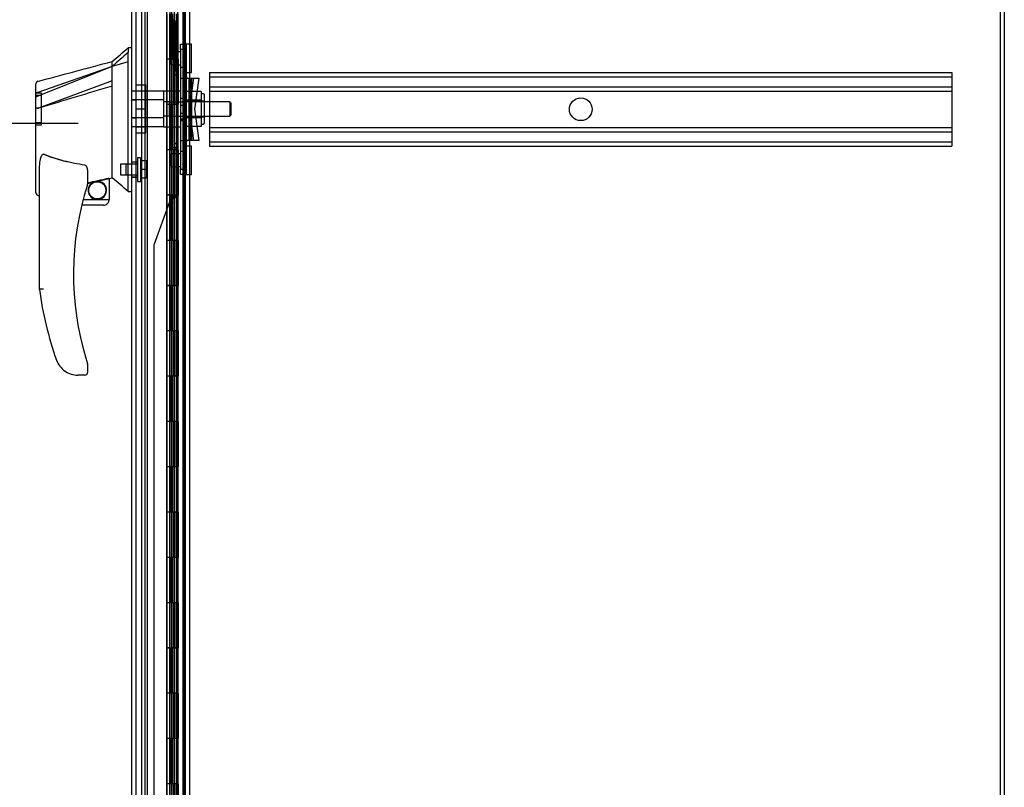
# Model space of a CAD drawing. Header units: inches. Extents: x 1 to 299, y -2 to 199.
# Tile 30 of 57: x 140 to 161, y 82 to 99. Entities that reach past the tile are written whole.
import ezdxf
from ezdxf.enums import TextEntityAlignment as Align
from ezdxf.lldxf.tags import DXFTag

# ---------------------------------------------------------------- set-up
doc = ezdxf.new("R2010")
doc.units = ezdxf.units.IN
doc.header["$MEASUREMENT"] = 0
for name, color, linetype in [('COM53964-1', 7, 'Continuous'), ('COM54746-48', 7, 'Continuous'), ('COM70220', 7, 'Continuous'), ('COM70739-8', 7, 'Continuous'), ('COM70838', 7, 'Continuous'), ('COM70839-1', 7, 'Continuous'), ('COM71196-5', 7, 'Continuous'), ('COM71210-10', 7, 'Continuous'), ('Default', 7, 'Continuous'), ('HAN13068', 7, 'Continuous'), ('HAN13068_NUT', 7, 'Continuous'), ('HAN13068_SCREW', 7, 'Continuous'), ('HAN_NUT', 7, 'Continuous'), ('RVT19000', 7, 'Continuous'), ('SPC87322', 7, 'Continuous')]:
    doc.layers.add(name, color=color, linetype=linetype)
doc.styles.add('SEACAD_Times_New_Roman', font='times.ttf')
tags = doc.linetypes.add('HIDDEN2', pattern=[0.1875, 0.125, -0.0625]).pattern_tags.tags
tags[6:7] = [DXFTag(74, 4), DXFTag(75, 0), DXFTag(340, '0'), DXFTag(46, 0.0), DXFTag(50, 0.0), DXFTag(44, 0.0), DXFTag(45, 0.0)]
tags[4:5] = [DXFTag(74, 4), DXFTag(75, 0), DXFTag(340, '0'), DXFTag(46, 0.0), DXFTag(50, 0.0), DXFTag(44, 0.0), DXFTag(45, 0.0)]
doc.dimstyles.new('HAMMOND_(STH_-_300x200)', dxfattribs={"dimtxt": 1.5, "dimasz": 1.875, "dimexe": 0.75, "dimexo": 0.75, "dimgap": 0.375, "dimtad": 0, "dimtih": 1, "dimtoh": 1, "dimzin": 0, "dimdsep": 46, "dimtxsty": 'SEACAD_Times_New_Roman', "dimblk1": '_SE_FILLED', "dimblk2": '_SE_FILLED', "dimsah": 1, "dimcen": 0.75, "dimadec": 0, "dimazin": 0, "dimtfac": 0.8, "dimtofl": 0, "dimtmove": 0, "dimatfit": 3, "dimfxl": 1, "dimtolj": 1, "dimtzin": 0, "dimarcsym": 0})

# ---------------------------------------------------------------- blocks, each defined once
blk = doc.blocks.new('SE4')
at = {"layer": 'COM53964-1', "color": 7, "linetype": 'HIDDEN2'}
for p, q in [((143.856, 98.211), (143.856, 98.073)), ((143.856, 98.211), (160.231, 98.211)), ((160.231, 98.211), (160.231, 98.073)), ((143.856, 98.116), (160.231, 98.116)), ((143.856, 98.073), (143.856, 96.724)), ((160.231, 98.073), (160.231, 96.724)), ((143.856, 97.892), (160.231, 97.892)), ((143.856, 97.797), (160.231, 97.797)), ((143.856, 97), (160.231, 97)), ((143.856, 96.905), (160.231, 96.905)), ((143.856, 96.724), (143.856, 96.586)), ((143.856, 96.681), (160.231, 96.681)), ((160.231, 96.724), (160.231, 96.586)), ((143.856, 96.586), (160.231, 96.586))]:
    blk.add_line(p, q, dxfattribs=at)
blk.add_circle((152.044, 97.399), 0.25, dxfattribs=at)
at = {"layer": 'COM54746-48', "color": 7, "linetype": 'HIDDEN2'}
for p, q in [((142.425, 121.506), (142.425, 73.506)), ((143.266, 121.506), (143.266, 73.506)), ((142.98, 120.506), (142.98, 73.506)), ((143.08, 73.506), (143.08, 120.506)), ((142.975, 99.506), (142.975, 98.506)), ((143.019, 98.506), (143.019, 99.505)), ((143.025, 98.506), (143.025, 99.505)), ((143.03, 99.506), (143.03, 98.506)), ((143.071, 99.506), (143.071, 98.506)), ((143.085, 98.506), (143.085, 99.505)), ((143.147, 98.506), (143.147, 99.505)), ((143.156, 99.506), (143.156, 98.506)), ((143.16, 98.506), (143.16, 99.506)), ((143.165, 98.506), (143.165, 99.506)), ((142.975, 98.506), (142.975, 97.505)), ((143.019, 98.506), (143.019, 97.505)), ((143.025, 98.506), (143.025, 97.505)), ((143.03, 97.506), (143.03, 98.506)), ((143.071, 97.506), (143.071, 98.506)), ((143.085, 97.505), (143.085, 98.506)), ((143.116, 97.506), (143.116, 98.506)), ((143.165, 98.506), (143.16, 98.506)), ((143.165, 97.506), (143.165, 98.506)), ((142.975, 97.507), (142.913, 97.507)), ((142.975, 97.507), (143.019, 97.507)), ((142.975, 97.506), (142.975, 96.506)), ((143.147, 97.507), (143.019, 97.507)), ((143.019, 96.506), (143.019, 97.505)), ((143.025, 96.506), (143.025, 97.505)), ((143.03, 97.506), (143.03, 96.506)), ((143.071, 97.506), (143.071, 96.506)), ((143.085, 96.506), (143.085, 97.505)), ((143.147, 97.505), (143.147, 97.506)), ((143.147, 96.506), (143.147, 97.505)), ((143.156, 97.506), (143.156, 96.506)), ((143.165, 97.506), (143.16, 97.506)), ((143.16, 96.506), (143.16, 97.506)), ((143.165, 96.506), (143.165, 97.506)), ((142.975, 96.506), (142.975, 95.505)), ((143.019, 96.506), (143.019, 95.505)), ((143.025, 96.506), (143.025, 95.505)), ((143.03, 95.506), (143.03, 96.506)), ((143.071, 95.506), (143.071, 96.506)), ((143.085, 95.505), (143.085, 96.506)), ((143.116, 95.506), (143.116, 96.506)), ((143.165, 96.506), (143.16, 96.506)), ((143.165, 95.506), (143.165, 96.506)), ((142.975, 95.507), (142.913, 95.507)), ((142.975, 95.507), (143.019, 95.507)), ((142.975, 95.506), (142.975, 94.506)), ((143.064, 95.507), (143.019, 95.507)), ((143.019, 94.506), (143.019, 95.505)), ((143.025, 94.506), (143.025, 95.505)), ((143.03, 95.506), (143.03, 94.506)), ((143.071, 95.506), (143.071, 94.506)), ((143.085, 94.506), (143.085, 95.505)), ((143.147, 95.507), (143.122, 95.507)), ((143.147, 95.505), (143.147, 95.506)), ((143.147, 94.506), (143.147, 95.505)), ((143.156, 95.506), (143.156, 94.506)), ((143.165, 95.506), (143.16, 95.506)), ((143.16, 94.506), (143.16, 95.506)), ((143.165, 94.506), (143.165, 95.506)), ((142.975, 94.506), (142.975, 93.505)), ((143.019, 94.506), (143.019, 93.505)), ((143.025, 94.506), (143.025, 93.505)), ((143.03, 93.506), (143.03, 94.506)), ((143.071, 93.506), (143.071, 94.506)), ((143.085, 93.505), (143.085, 94.506)), ((143.116, 93.506), (143.116, 94.506)), ((143.165, 94.506), (143.16, 94.506)), ((143.165, 93.506), (143.165, 94.506)), ((143.328, 94.658), (143.266, 94.658)), ((143.266, 94.354), (143.328, 94.354)), ((142.975, 93.507), (142.913, 93.507)), ((142.975, 93.507), (143.019, 93.507)), ((142.975, 93.506), (142.975, 92.506)), ((143.147, 93.507), (143.019, 93.507)), ((143.019, 92.506), (143.019, 93.505)), ((143.025, 92.506), (143.025, 93.505)), ((143.03, 93.506), (143.03, 92.506)), ((143.071, 93.506), (143.071, 92.506)), ((143.085, 92.506), (143.085, 93.505)), ((143.147, 93.505), (143.147, 93.506)), ((143.147, 92.506), (143.147, 93.505)), ((143.156, 93.506), (143.156, 92.506)), ((143.165, 93.506), (143.16, 93.506)), ((143.16, 92.506), (143.16, 93.506)), ((143.165, 92.506), (143.165, 93.506)), ((142.975, 92.506), (142.975, 91.505)), ((143.019, 92.506), (143.019, 91.505)), ((143.025, 92.506), (143.025, 91.505)), ((143.03, 91.506), (143.03, 92.506)), ((143.071, 91.506), (143.071, 92.506)), ((143.085, 91.505), (143.085, 92.506)), ((143.116, 91.506), (143.116, 92.506)), ((143.165, 92.506), (143.16, 92.506)), ((143.165, 91.506), (143.165, 92.506)), ((142.975, 91.507), (142.913, 91.507)), ((142.975, 91.507), (143.019, 91.507)), ((142.975, 91.506), (142.975, 90.506)), ((143.147, 91.507), (143.019, 91.507)), ((143.019, 90.506), (143.019, 91.505)), ((143.025, 90.506), (143.025, 91.505)), ((143.03, 91.506), (143.03, 90.506)), ((143.071, 91.506), (143.071, 90.506)), ((143.085, 90.506), (143.085, 91.505)), ((143.147, 91.505), (143.147, 91.506)), ((143.147, 90.506), (143.147, 91.505)), ((143.156, 91.506), (143.156, 90.506)), ((143.165, 91.506), (143.16, 91.506)), ((143.16, 90.506), (143.16, 91.506)), ((143.165, 90.506), (143.165, 91.506)), ((142.975, 90.506), (142.975, 89.505)), ((143.019, 90.506), (143.019, 89.505)), ((143.025, 90.506), (143.025, 89.505)), ((143.03, 89.506), (143.03, 90.506)), ((143.071, 89.506), (143.071, 90.506)), ((143.085, 89.505), (143.085, 90.506)), ((143.116, 89.506), (143.116, 90.506)), ((143.165, 90.506), (143.16, 90.506)), ((143.165, 89.506), (143.165, 90.506)), ((142.975, 89.507), (142.913, 89.507)), ((142.975, 89.507), (143.019, 89.507)), ((142.975, 89.506), (142.975, 88.506)), ((143.147, 89.507), (143.019, 89.507)), ((143.019, 88.506), (143.019, 89.505)), ((143.025, 88.506), (143.025, 89.505)), ((143.03, 89.506), (143.03, 88.506)), ((143.071, 89.506), (143.071, 88.506)), ((143.085, 88.506), (143.085, 89.505)), ((143.147, 89.505), (143.147, 89.506)), ((143.147, 88.506), (143.147, 89.505)), ((143.156, 89.506), (143.156, 88.506)), ((143.165, 89.506), (143.16, 89.506)), ((143.16, 88.506), (143.16, 89.506)), ((143.165, 88.506), (143.165, 89.506)), ((143.328, 88.658), (143.266, 88.658)), ((142.975, 88.506), (142.975, 87.505)), ((143.019, 88.506), (143.019, 87.505)), ((143.025, 88.506), (143.025, 87.505)), ((143.03, 87.506), (143.03, 88.506)), ((143.071, 87.506), (143.071, 88.506)), ((143.085, 87.505), (143.085, 88.506)), ((143.116, 87.506), (143.116, 88.506)), ((143.165, 88.506), (143.16, 88.506)), ((143.165, 87.506), (143.165, 88.506)), ((143.266, 88.354), (143.328, 88.354)), ((142.975, 87.507), (142.913, 87.507)), ((142.975, 87.507), (143.019, 87.507)), ((142.975, 87.506), (142.975, 86.506)), ((143.147, 87.507), (143.019, 87.507)), ((143.019, 86.506), (143.019, 87.505)), ((143.025, 86.506), (143.025, 87.505)), ((143.03, 87.506), (143.03, 86.506)), ((143.071, 87.506), (143.071, 86.506)), ((143.085, 86.506), (143.085, 87.505)), ((143.147, 87.505), (143.147, 87.506)), ((143.147, 86.506), (143.147, 87.505)), ((143.156, 87.506), (143.156, 86.506)), ((143.165, 87.506), (143.16, 87.506)), ((143.16, 86.506), (143.16, 87.506)), ((143.165, 86.506), (143.165, 87.506)), ((142.975, 86.506), (142.975, 85.505)), ((143.019, 86.506), (143.019, 85.505)), ((143.025, 86.506), (143.025, 85.505)), ((143.03, 85.506), (143.03, 86.506)), ((143.071, 85.506), (143.071, 86.506)), ((143.085, 85.505), (143.085, 86.506)), ((143.116, 85.506), (143.116, 86.506)), ((143.165, 86.506), (143.16, 86.506)), ((143.165, 85.506), (143.165, 86.506)), ((142.975, 85.507), (142.913, 85.507)), ((142.975, 85.507), (143.019, 85.507)), ((142.975, 85.506), (142.975, 84.506)), ((143.147, 85.507), (143.019, 85.507)), ((143.019, 84.506), (143.019, 85.505)), ((143.025, 84.506), (143.025, 85.505)), ((143.03, 85.506), (143.03, 84.506)), ((143.071, 85.506), (143.071, 84.506)), ((143.085, 84.506), (143.085, 85.505)), ((143.147, 85.505), (143.147, 85.506)), ((143.147, 84.506), (143.147, 85.505)), ((143.156, 85.506), (143.156, 84.506)), ((143.165, 85.506), (143.16, 85.506)), ((143.16, 84.506), (143.16, 85.506)), ((143.165, 84.506), (143.165, 85.506)), ((142.975, 84.506), (142.975, 83.505)), ((143.019, 84.506), (143.019, 83.505)), ((143.025, 84.506), (143.025, 83.505)), ((143.03, 83.506), (143.03, 84.506)), ((143.071, 83.506), (143.071, 84.506)), ((143.085, 83.505), (143.085, 84.506)), ((143.116, 83.506), (143.116, 84.506)), ((143.165, 84.506), (143.16, 84.506)), ((143.165, 83.506), (143.165, 84.506)), ((142.975, 83.507), (142.913, 83.507)), ((142.975, 83.507), (143.019, 83.507)), ((142.975, 83.506), (142.975, 82.506)), ((143.147, 83.507), (143.019, 83.507)), ((143.019, 82.506), (143.019, 83.505)), ((143.025, 82.506), (143.025, 83.505)), ((143.03, 83.506), (143.03, 82.506)), ((143.071, 83.506), (143.071, 82.506)), ((143.085, 82.506), (143.085, 83.505)), ((143.147, 83.505), (143.147, 83.506)), ((143.147, 82.506), (143.147, 83.505)), ((143.156, 83.506), (143.156, 82.506)), ((143.165, 83.506), (143.16, 83.506)), ((143.16, 82.506), (143.16, 83.506)), ((143.165, 82.506), (143.165, 83.506)), ((143.328, 82.658), (143.266, 82.658)), ((142.975, 82.506), (142.975, 81.505)), ((143.019, 82.506), (143.019, 81.505)), ((143.025, 82.506), (143.025, 81.505)), ((143.03, 81.506), (143.03, 82.506)), ((143.071, 81.506), (143.071, 82.506)), ((143.085, 81.505), (143.085, 82.506)), ((143.116, 81.506), (143.116, 82.506)), ((143.165, 82.506), (143.16, 82.506)), ((143.165, 81.506), (143.165, 82.506))]:
    blk.add_line(p, q, dxfattribs=at)
at = {"layer": 'COM54746-48', "color": 7, "linetype": 'Continuous'}
for p, q in [((142.913, 99.506), (142.913, 98.506)), ((143.116, 99.506), (143.116, 98.506)), ((142.913, 98.506), (142.913, 97.505)), ((143.116, 98.506), (142.913, 98.506)), ((143.116, 98.506), (142.913, 98.506)), ((143.16, 98.506), (143.116, 98.506)), ((143.147, 97.506), (143.147, 98.506)), ((143.156, 97.506), (143.156, 98.506)), ((143.16, 98.506), (143.16, 97.506)), ((143.116, 97.506), (142.913, 97.506)), ((142.913, 97.506), (142.913, 96.506)), ((143.147, 97.505), (142.913, 97.505)), ((143.116, 97.506), (143.116, 96.506)), ((143.16, 97.506), (143.116, 97.506)), ((142.913, 96.506), (142.913, 95.505)), ((143.116, 96.506), (142.913, 96.506)), ((143.116, 96.506), (142.913, 96.506)), ((143.16, 96.506), (143.116, 96.506)), ((143.147, 95.506), (143.147, 96.506)), ((143.156, 95.506), (143.156, 96.506)), ((143.16, 96.506), (143.16, 95.506)), ((143.116, 95.506), (142.913, 95.506)), ((142.913, 95.506), (142.913, 94.506)), ((143.147, 95.505), (142.913, 95.505)), ((143.116, 95.506), (143.116, 94.506)), ((143.16, 95.506), (143.116, 95.506)), ((142.913, 94.506), (142.913, 93.505)), ((143.116, 94.506), (142.913, 94.506)), ((143.116, 94.506), (142.913, 94.506)), ((143.16, 94.506), (143.116, 94.506)), ((143.147, 93.506), (143.147, 94.506)), ((143.156, 93.506), (143.156, 94.506)), ((143.16, 94.506), (143.16, 93.506)), ((143.116, 93.506), (142.913, 93.506)), ((142.913, 93.506), (142.913, 92.506)), ((143.147, 93.505), (142.913, 93.505)), ((143.116, 93.506), (143.116, 92.506)), ((143.16, 93.506), (143.116, 93.506)), ((142.913, 92.506), (142.913, 91.505)), ((143.116, 92.506), (142.913, 92.506)), ((143.116, 92.506), (142.913, 92.506)), ((143.16, 92.506), (143.116, 92.506)), ((143.147, 91.506), (143.147, 92.506)), ((143.156, 91.506), (143.156, 92.506)), ((143.16, 92.506), (143.16, 91.506)), ((143.116, 91.506), (142.913, 91.506)), ((142.913, 91.506), (142.913, 90.506)), ((143.147, 91.505), (142.913, 91.505)), ((143.116, 91.506), (143.116, 90.506)), ((143.16, 91.506), (143.116, 91.506)), ((142.913, 90.506), (142.913, 89.505)), ((143.116, 90.506), (142.913, 90.506)), ((143.116, 90.506), (142.913, 90.506)), ((143.16, 90.506), (143.116, 90.506)), ((143.147, 89.506), (143.147, 90.506)), ((143.156, 89.506), (143.156, 90.506)), ((143.16, 90.506), (143.16, 89.506)), ((143.116, 89.506), (142.913, 89.506)), ((142.913, 89.506), (142.913, 88.506)), ((143.147, 89.505), (142.913, 89.505)), ((143.116, 89.506), (143.116, 88.506)), ((143.16, 89.506), (143.116, 89.506)), ((142.913, 88.506), (142.913, 87.505)), ((143.116, 88.506), (142.913, 88.506)), ((143.116, 88.506), (142.913, 88.506)), ((143.16, 88.506), (143.116, 88.506)), ((143.147, 87.506), (143.147, 88.506)), ((143.156, 87.506), (143.156, 88.506)), ((143.16, 88.506), (143.16, 87.506)), ((143.116, 87.506), (142.913, 87.506)), ((142.913, 87.506), (142.913, 86.506)), ((143.147, 87.505), (142.913, 87.505)), ((143.116, 87.506), (143.116, 86.506)), ((143.16, 87.506), (143.116, 87.506)), ((142.913, 86.506), (142.913, 85.505)), ((143.116, 86.506), (142.913, 86.506)), ((143.116, 86.506), (142.913, 86.506)), ((143.16, 86.506), (143.116, 86.506)), ((143.147, 85.506), (143.147, 86.506)), ((143.156, 85.506), (143.156, 86.506)), ((143.16, 86.506), (143.16, 85.506)), ((143.116, 85.506), (142.913, 85.506)), ((142.913, 85.506), (142.913, 84.506)), ((143.147, 85.505), (142.913, 85.505)), ((143.116, 85.506), (143.116, 84.506)), ((143.16, 85.506), (143.116, 85.506)), ((142.913, 84.506), (142.913, 83.505)), ((143.116, 84.506), (142.913, 84.506)), ((143.116, 84.506), (142.913, 84.506)), ((143.16, 84.506), (143.116, 84.506)), ((143.147, 83.506), (143.147, 84.506)), ((143.156, 83.506), (143.156, 84.506)), ((143.16, 84.506), (143.16, 83.506)), ((143.116, 83.506), (142.913, 83.506)), ((142.913, 83.506), (142.913, 82.506)), ((143.147, 83.505), (142.913, 83.505)), ((143.116, 83.506), (143.116, 82.506)), ((143.16, 83.506), (143.116, 83.506)), ((142.913, 82.506), (142.913, 81.505)), ((143.116, 82.506), (142.913, 82.506)), ((143.116, 82.506), (142.913, 82.506)), ((143.16, 82.506), (143.116, 82.506)), ((143.147, 81.506), (143.147, 82.506)), ((143.156, 81.506), (143.156, 82.506)), ((143.16, 82.506), (143.16, 81.506))]:
    blk.add_line(p, q, dxfattribs=at)
at = {"layer": 'COM70220', "color": 7, "linetype": 'HIDDEN2'}
for p, q in [((142.237, 72.945), (142.237, 122.005)), ((142.238, 72.945), (142.238, 122.005)), ((142.24, 72.945), (142.24, 122.005)), ((142.486, 72.945), (142.486, 122.005))]:
    blk.add_line(p, q, dxfattribs=at)
at = {"layer": 'COM70739-8', "color": 7, "linetype": 'HIDDEN2'}
blk.add_line((143.298, 121.74), (143.298, 73.12), dxfattribs=at)
at = {"layer": 'COM70838', "color": 7, "linetype": 'HIDDEN2'}
for p, q in [((143.218, 98.711), (143.218, 98.836)), ((143.218, 98.836), (143.343, 98.836)), ((143.343, 98.836), (143.343, 98.711)), ((143.343, 98.719), (143.218, 98.719)), ((143.218, 98.711), (143.218, 96.086)), ((143.343, 98.711), (143.343, 96.086)), ((143.218, 98.329), (143.343, 98.329)), ((143.218, 98.086), (143.346, 98.086)), ((143.276, 98.086), (143.276, 96.711)), ((143.278, 98.086), (143.278, 96.711)), ((143.346, 98.086), (143.46, 98.086)), ((143.401, 98.086), (143.401, 96.711)), ((143.504, 98.086), (143.404, 97.399)), ((143.437, 98.086), (143.437, 96.711)), ((143.46, 98.086), (143.46, 96.711)), ((143.46, 98.086), (143.63, 98.086)), ((143.53, 97.399), (143.63, 98.086)), ((143.218, 97.644), (143.343, 97.644)), ((143.343, 97.485), (143.218, 97.485)), ((143.218, 97.312), (143.343, 97.312)), ((143.404, 97.399), (143.504, 96.711)), ((143.63, 96.711), (143.53, 97.399)), ((143.218, 97.154), (143.343, 97.154)), ((143.218, 96.711), (143.357, 96.711)), ((143.46, 96.711), (143.357, 96.711)), ((143.63, 96.711), (143.46, 96.711)), ((143.343, 96.468), (143.218, 96.468)), ((143.218, 95.961), (143.218, 96.086)), ((143.218, 96.078), (143.343, 96.078)), ((143.343, 96.086), (143.343, 95.961)), ((143.343, 95.961), (143.218, 95.961))]:
    blk.add_line(p, q, dxfattribs=at)
for centre, start, end in [((143.46, 98.141), 180, 208.0398), ((143.46, 98.114), 180, 193.5446), ((143.46, 96.684), 166.4554, 180), ((143.46, 96.656), 151.9602, 180)]:
    blk.add_arc(centre, 0.117, start, end, dxfattribs=at)
at = {"layer": 'COM70839-1', "color": 7, "linetype": 'HIDDEN2'}
for p, q in [((143.084, 98.161), (143.084, 120.063)), ((143.156, 98.161), (143.156, 120.063)), ((143.07, 99.299), (143.114, 99.299)), ((143.07, 98.249), (143.07, 99.299)), ((143.114, 98.249), (143.114, 99.299)), ((143.156, 98.665), (143.084, 98.665)), ((143.07, 98.249), (143.114, 98.249)), ((143.084, 98.384), (143.156, 98.384)), ((143.084, 98.149), (143.084, 98.161)), ((143.156, 98.161), (143.084, 98.161)), ((143.156, 98.149), (143.084, 98.149)), ((143.156, 98.161), (143.156, 98.149)), ((143.07, 96.548), (143.114, 96.548)), ((143.07, 96.548), (143.07, 95.498)), ((143.084, 96.648), (143.156, 96.648)), ((143.084, 96.636), (143.084, 96.648)), ((143.084, 74.734), (143.084, 96.636)), ((143.156, 96.636), (143.084, 96.636)), ((143.114, 96.548), (143.114, 95.498)), ((143.156, 96.648), (143.156, 96.636)), ((143.156, 74.734), (143.156, 96.636)), ((143.156, 96.414), (143.084, 96.414)), ((143.084, 96.133), (143.156, 96.133)), ((142.964, 95.337), (142.632, 94.419)), ((142.625, 94.376), (142.625, 74.734))]:
    blk.add_line(p, q, dxfattribs=at)
for centre, radius, start, end in [((142.944, 99.306), 0.126, 356.834, 34.4033), ((143.082, 95.295), 0.125, 115.1844, 160.1367), ((142.986, 95.498), 0.1, 295.1844, 308.3527), ((142.947, 95.49), 0.123, 325.1108, 3.6519), ((142.75, 94.376), 0.125, 160.1367, 180)]:
    blk.add_arc(centre, radius, start, end, dxfattribs=at)
for points, knots in [([(143.048, 99.378), (143.05, 99.377), (143.052, 99.376), (143.057, 99.373), (143.066, 99.369), (143.081, 99.36), (143.095, 99.347), (143.105, 99.333), (143.11, 99.322), (143.113, 99.312), (143.114, 99.305), (143.114, 99.301), (143.114, 99.299)], [0, 0, 0, 0, 0.046761, 0.078989, 0.156051, 0.302551, 0.565706, 0.683753, 0.793954, 0.898513, 0.94939, 1, 1, 1, 1]), ([(143.084, 98.161), (143.084, 98.161), (143.084, 98.163), (143.084, 98.165), (143.083, 98.168), (143.082, 98.172), (143.081, 98.178), (143.079, 98.187), (143.076, 98.198), (143.074, 98.21), (143.072, 98.22), (143.071, 98.229), (143.07, 98.236), (143.07, 98.241), (143.07, 98.246), (143.07, 98.248), (143.07, 98.249)], [0, 0, 0, 0, 0.025534, 0.051261, 0.104079, 0.158896, 0.215392, 0.333547, 0.458183, 0.588403, 0.72303, 0.791597, 0.86075, 0.930266, 0.965117, 1, 1, 1, 1]), ([(143.156, 98.161), (143.156, 98.161), (143.156, 98.162), (143.156, 98.162), (143.156, 98.162), (143.156, 98.162), (143.156, 98.162), (143.156, 98.163), (143.156, 98.164), (143.155, 98.165), (143.155, 98.167), (143.153, 98.171), (143.151, 98.174), (143.144, 98.183), (143.138, 98.19), (143.127, 98.205), (143.122, 98.214), (143.117, 98.227), (143.116, 98.231), (143.115, 98.237), (143.115, 98.238), (143.114, 98.24), (143.114, 98.241), (143.114, 98.243), (143.114, 98.243), (143.114, 98.245), (143.114, 98.245), (143.114, 98.247), (143.114, 98.248), (143.114, 98.249)], [0, 0, 0, 0, 0.015625, 0.015625, 0.023438, 0.023438, 0.03125, 0.03125, 0.0625, 0.0625, 0.125, 0.125, 0.25, 0.25, 0.5, 0.5, 0.75, 0.75, 0.875, 0.875, 0.90625, 0.90625, 0.9375, 0.9375, 0.953125, 0.953125, 0.96875, 0.96875, 1, 1, 1, 1]), ([(143.07, 96.548), (143.07, 96.549), (143.07, 96.552), (143.07, 96.556), (143.07, 96.562), (143.071, 96.568), (143.072, 96.577), (143.074, 96.588), (143.076, 96.6), (143.079, 96.611), (143.081, 96.619), (143.082, 96.625), (143.083, 96.629), (143.084, 96.632), (143.084, 96.635), (143.084, 96.636), (143.084, 96.636)], [0, 0, 0, 0, 0.034876, 0.069721, 0.139242, 0.208396, 0.276958, 0.411587, 0.541805, 0.666442, 0.784585, 0.841106, 0.895921, 0.948631, 0.974395, 1, 1, 1, 1]), ([(143.114, 96.548), (143.114, 96.549), (143.114, 96.55), (143.114, 96.551), (143.114, 96.551), (143.114, 96.553), (143.114, 96.554), (143.114, 96.557), (143.115, 96.559), (143.116, 96.566), (143.117, 96.571), (143.122, 96.584), (143.127, 96.592), (143.138, 96.607), (143.144, 96.615), (143.151, 96.624), (143.153, 96.627), (143.154, 96.63), (143.154, 96.631), (143.155, 96.632), (143.155, 96.633), (143.155, 96.633), (143.156, 96.634), (143.156, 96.634), (143.156, 96.634), (143.156, 96.634), (143.156, 96.635), (143.156, 96.635), (143.156, 96.636), (143.156, 96.636)], [0, 0, 0, 0, 0.015625, 0.015625, 0.03125, 0.03125, 0.0625, 0.0625, 0.125, 0.125, 0.25, 0.25, 0.5, 0.5, 0.75, 0.75, 0.875, 0.875, 0.90625, 0.90625, 0.9375, 0.9375, 0.953125, 0.953125, 0.960938, 0.960938, 0.96875, 0.96875, 1, 1, 1, 1]), ([(143.114, 95.498), (143.114, 95.496), (143.114, 95.493), (143.113, 95.485), (143.11, 95.475), (143.105, 95.465), (143.095, 95.45), (143.081, 95.438), (143.066, 95.428), (143.057, 95.424), (143.052, 95.422), (143.05, 95.42), (143.048, 95.42)], [0, 0, 0, 0, 0.05061, 0.101487, 0.206046, 0.316229, 0.434294, 0.697449, 0.843949, 0.921009, 0.953225, 1, 1, 1, 1])]:
    blk.add_open_spline(points, degree=3, knots=knots, dxfattribs=at)
at = {"layer": 'COM71196-5', "color": 7, "linetype": 'Continuous'}
for p, q in [((142.141, 72.43), (142.141, 122.582)), ((142.911, 72.335), (142.911, 122.677))]:
    blk.add_line(p, q, dxfattribs=at)
at = {"layer": 'COM71196-5', "color": 7, "linetype": 'HIDDEN2'}
for p, q in [((142.236, 72.43), (142.236, 122.582)), ((143.016, 122.147), (143.016, 72.647)), ((142.141, 97.605), (142.236, 97.605)), ((142.141, 97.208), (142.236, 97.208)), ((142.236, 96.235), (142.141, 96.235)), ((142.141, 95.901), (142.236, 95.901))]:
    blk.add_line(p, q, dxfattribs=at)
at = {"layer": 'COM71210-10', "color": 7, "linetype": 'HIDDEN2'}
for p, q in [((161.293, 125.332), (161.293, 65.462)), ((142.361, 72.742), (142.361, 122.052)), ((143.423, 72.742), (143.423, 122.052))]:
    blk.add_line(p, q, dxfattribs=at)
at = {"layer": 'COM71210-10', "color": 7, "linetype": 'Continuous'}
for p, q in [((161.388, 125.332), (161.388, 65.462)), ((143.328, 72.742), (143.328, 122.052))]:
    blk.add_line(p, q, dxfattribs=at)
at = {"layer": 'HAN13068', "color": 7, "linetype": 'Continuous'}
for p, q in [((142.141, 98.756), (142.058, 98.756)), ((142.061, 98.756), (142.061, 98.654)), ((142.061, 98.595), (142.061, 98.654)), ((141.706, 98.344), (141.706, 98.456)), ((142.061, 98.508), (142.061, 98.595)), ((142.061, 96.018), (142.061, 98.508)), ((141.706, 98.344), (140.071, 97.688)), ((141.706, 98.197), (141.706, 98.344)), ((141.706, 98.104), (141.706, 98.197)), ((140.026, 97.663), (140.026, 97.96)), ((141.706, 98.03), (140.082, 97.427)), ((141.706, 98.03), (141.706, 98.104)), ((141.706, 96.145), (141.706, 98.03)), ((140.026, 97.682), (140.026, 97.706)), ((140.026, 97.429), (140.026, 97.663)), ((140.026, 95.557), (140.026, 97.429)), ((140.026, 97.406), (140.026, 97.414)), ((140.08, 97.427), (140.082, 97.427)), ((140.106, 93.423), (140.106, 96.094)), ((141.166, 96.013), (141.166, 95.75)), ((141.706, 95.999), (141.706, 96.145)), ((142.061, 95.613), (142.061, 96.018)), ((141.166, 95.764), (141.293, 95.793)), ((141.376, 95.812), (141.611, 95.867)), ((141.641, 95.87), (141.706, 95.886)), ((141.641, 95.87), (141.641, 95.871)), ((141.641, 95.871), (141.641, 95.406)), ((141.706, 95.886), (141.706, 95.999)), ((142.061, 95.588), (142.061, 95.613)), ((142.061, 95.586), (142.141, 95.586)), ((140.1, 95.498), (140.106, 95.5)), ((141.067, 95.406), (141.641, 95.406)), ((141.516, 95.281), (141.036, 95.281)), ((141.166, 91.769), (141.166, 91.591)), ((140.669, 91.621), (140.667, 91.619)), ((141.106, 91.531), (140.951, 91.531))]:
    blk.add_line(p, q, dxfattribs=at)
at = {"layer": 'HAN13068', "color": 7, "linetype": 'HIDDEN2'}
for p, q in [((142.061, 98.449), (141.706, 98.344)), ((141.706, 98.344), (140.068, 97.772)), ((140.151, 97.756), (140.026, 97.756)), ((140.151, 97.056), (140.151, 97.756)), ((142.843, 97.802), (142.141, 97.802)), ((142.843, 97.802), (142.843, 97.606)), ((140.151, 97.706), (140.026, 97.706)), ((142.843, 97.606), (142.141, 97.606)), ((142.843, 97.606), (142.843, 97.207)), ((142.968, 97.566), (142.843, 97.566)), ((142.968, 97.566), (142.968, 97.406)), ((144.303, 97.566), (143.343, 97.566)), ((144.303, 97.566), (144.303, 97.246)), ((144.333, 97.536), (144.303, 97.566)), ((144.333, 97.276), (144.333, 97.536)), ((140.081, 97.423), (140.08, 97.423)), ((142.968, 97.406), (142.968, 97.246)), ((140.026, 97.106), (140.151, 97.106)), ((142.843, 97.207), (142.141, 97.207)), ((142.968, 97.246), (142.843, 97.246)), ((142.843, 97.207), (142.843, 97.011)), ((143.343, 97.246), (144.303, 97.246)), ((144.303, 97.246), (144.333, 97.276)), ((140.026, 97.056), (140.151, 97.056)), ((142.843, 97.011), (142.141, 97.011)), ((142.266, 96.231), (142.141, 96.231)), ((142.016, 95.952), (142.016, 96.185)), ((142.266, 96.185), (142.016, 96.185)), ((142.016, 95.952), (142.266, 95.952)), ((142.141, 95.906), (142.266, 95.906)), ((140.106, 95.5), (140.106, 95.5))]:
    blk.add_line(p, q, dxfattribs=at)
at = {"layer": 'HAN13068', "color": 7, "linetype": 'Continuous'}
blk.add_circle((141.38, 95.61), 0.188, dxfattribs=at)
for centre, radius, start, end in [((125.677, 117.784), 25.11, 309.6694, 310.7299), ((-158.807, 1216.953), 1158.164, 284.954427, 285.038821), ((140.086, 97.96), 0.06, 105.3239, 180.0002), ((140.071, 97.787), 0.361, 262.9065, 271.5232), ((141.38, 95.61), 0.202, 115.2676, 90.8956), ((141.118, 96.738), 0.961, 280.5316, 285.6316), ((105.295, 52.44), 56.686, 49.5649, 50.0347), ((147.27, 93.76), 6.417, 162.105, 197.0102), ((141.106, 95.75), 0.06, 342.105, 0), ((141.516, 95.406), 0.125, 310.5358, 346.1135), ((141.516, 95.406), 0.125, 346.1135, 360), ((141.516, 95.406), 0.125, 270, 310.5358), ((147.446, 94.359), 7.4, 187.261, 199.7146), ((140.951, 92.031), 0.5, 199.7146, 235.4377), ((141.106, 91.769), 0.06, 0, 17.895), ((140.951, 92.031), 0.5, 235.4377, 270), ((141.106, 91.591), 0.06, 270, 0)]:
    blk.add_arc(centre, radius, start, end, dxfattribs=at)
at = {"layer": 'HAN13068', "color": 7, "linetype": 'HIDDEN2'}
for centre, radius, start, end in [((140.086, 97.96), 0.06, 180.0002, 180.0185), ((141.38, 95.61), 0.202, 110.0952, 0), ((141.38, 95.61), 0.202, 0, 92.0856)]:
    blk.add_arc(centre, radius, start, end, dxfattribs=at)
at = {"layer": 'HAN13068', "color": 7, "linetype": 'Continuous'}
blk.add_ellipse((140.086, 95.557), major_axis=(0.06, 0), ratio=0.999979, start_param=3.141468, end_param=4.950188, dxfattribs=at)
at = {"layer": 'HAN13068', "color": 7, "linetype": 'HIDDEN2'}
blk.add_ellipse((140.086, 95.557), major_axis=(0.06, 0), ratio=0.999979, start_param=3.137508, end_param=3.141468, dxfattribs=at)
at = {"layer": 'HAN13068', "color": 7, "linetype": 'Continuous'}
blk.add_open_spline([(142.061, 98.654), (141.943, 98.551), (141.824, 98.447), (141.706, 98.344)], degree=3, dxfattribs=at)
at = {"layer": 'HAN13068', "color": 7, "linetype": 'HIDDEN2'}
for points, knots in [([(140.068, 97.772), (140.056, 97.77), (140.045, 97.765), (140.03, 97.753), (140.026, 97.746), (140.026, 97.738)], [0, 0, 0, 0, 0.5, 0.5, 1, 1, 1, 1]), ([(140.08, 97.422), (140.072, 97.423), (140.065, 97.423), (140.052, 97.423), (140.046, 97.423), (140.039, 97.424), (140.037, 97.424), (140.033, 97.424), (140.031, 97.424), (140.029, 97.424), (140.028, 97.424), (140.026, 97.425), (140.026, 97.425), (140.026, 97.425)], [0, 0, 0, 0, 0.25, 0.25, 0.5, 0.5, 0.625, 0.625, 0.75, 0.75, 0.875, 0.875, 1, 1, 1, 1]), ([(140.196, 96.407), (140.269, 96.378), (140.343, 96.351), (140.492, 96.304), (140.568, 96.282), (140.796, 96.225), (140.95, 96.197), (141.106, 96.175)], [0, 0, 0, 0, 0.25, 0.25, 0.5, 0.5, 1, 1, 1, 1]), ([(141.641, 95.872), (141.641, 95.873), (141.64, 95.873), (141.637, 95.873), (141.635, 95.873), (141.627, 95.872), (141.619, 95.871), (141.611, 95.869)], [0, 0, 0, 0, 0.25, 0.25, 0.5, 0.5, 1, 1, 1, 1]), ([(141.067, 95.406), (141.067, 95.406), (141.067, 95.405), (141.066, 95.402), (141.066, 95.4), (141.064, 95.392), (141.062, 95.384), (141.06, 95.376)], [0, 0, 0, 0, 0.25, 0.25, 0.5, 0.5, 1, 1, 1, 1]), ([(141.043, 95.311), (141.042, 95.307), (141.041, 95.303), (141.039, 95.296), (141.038, 95.293), (141.036, 95.285), (141.036, 95.281), (141.036, 95.281)], [0, 0, 0, 0, 0.25, 0.25, 0.5, 0.5, 1, 1, 1, 1])]:
    blk.add_open_spline(points, degree=3, knots=knots, dxfattribs=at)
for points in [[(141.706, 97.913), (141.164, 97.749), (140.623, 97.586), (140.081, 97.423)], [(141.611, 95.869), (141.463, 95.837), (141.314, 95.804), (141.166, 95.771)]]:
    blk.add_open_spline(points, degree=3, dxfattribs=at)
at = {"layer": 'HAN13068', "color": 7, "linetype": 'Continuous'}
for points, knots in [([(140.071, 97.688), (140.058, 97.687), (140.046, 97.684), (140.03, 97.675), (140.026, 97.669), (140.026, 97.663)], [0, 0, 0, 0, 0.5, 0.5, 1, 1, 1, 1]), ([(140.106, 96.094), (140.106, 96.151), (140.11, 96.209), (140.125, 96.294), (140.131, 96.322), (140.146, 96.363), (140.151, 96.377), (140.164, 96.395), (140.168, 96.4), (140.181, 96.408), (140.189, 96.409), (140.196, 96.406)], [0, 0, 0, 0, 0.5, 0.5, 0.75, 0.75, 0.875, 0.875, 0.9375, 0.9375, 1, 1, 1, 1]), ([(141.106, 96.168), (141.028, 96.179), (140.95, 96.191), (140.796, 96.221), (140.719, 96.238), (140.567, 96.277), (140.491, 96.3), (140.342, 96.349), (140.269, 96.377), (140.196, 96.406)], [0, 0, 0, 0, 0.25, 0.25, 0.5, 0.5, 0.75, 0.75, 1, 1, 1, 1]), ([(141.106, 96.168), (141.11, 96.167), (141.114, 96.166), (141.12, 96.162), (141.123, 96.159), (141.131, 96.151), (141.135, 96.145), (141.142, 96.132), (141.145, 96.125), (141.15, 96.112), (141.153, 96.105), (141.159, 96.084), (141.161, 96.07), (141.164, 96.049), (141.165, 96.042), (141.166, 96.028), (141.166, 96.02), (141.166, 96.013)], [0, 0, 0, 0, 0.0625, 0.0625, 0.125, 0.125, 0.25, 0.25, 0.375, 0.375, 0.5, 0.5, 0.75, 0.75, 0.875, 0.875, 1, 1, 1, 1]), ([(141.611, 95.867), (141.615, 95.868), (141.619, 95.869), (141.626, 95.87), (141.629, 95.871), (141.638, 95.872), (141.641, 95.872), (141.641, 95.871)], [0, 0, 0, 0, 0.25, 0.25, 0.5, 0.5, 1, 1, 1, 1]), ([(140.196, 93.429), (140.19, 93.429), (140.184, 93.428), (140.173, 93.428), (140.167, 93.427), (140.151, 93.426), (140.141, 93.426), (140.128, 93.425), (140.124, 93.425), (140.118, 93.424), (140.115, 93.424), (140.111, 93.424), (140.109, 93.424), (140.107, 93.423), (140.106, 93.423), (140.106, 93.423)], [0, 0, 0, 0, 0.125, 0.125, 0.25, 0.25, 0.5, 0.5, 0.625, 0.625, 0.75, 0.75, 0.875, 0.875, 1, 1, 1, 1]), ([(141.133, 91.882), (141.139, 91.865), (141.144, 91.848), (141.152, 91.822), (141.155, 91.814), (141.159, 91.802), (141.16, 91.798), (141.161, 91.793), (141.162, 91.791), (141.163, 91.789), (141.163, 91.788), (141.163, 91.788)], [0, 0, 0, 0, 0.5, 0.5, 0.75, 0.75, 0.875, 0.875, 0.9375, 0.9375, 1, 1, 1, 1])]:
    blk.add_open_spline(points, degree=3, knots=knots, dxfattribs=at)
at = {"layer": 'HAN13068_NUT', "color": 7, "linetype": 'HIDDEN2'}
for p, q in [((143.668, 97.79), (143.343, 97.79)), ((143.668, 97.79), (143.668, 97.694)), ((143.668, 97.598), (143.343, 97.598)), ((143.748, 97.581), (143.343, 97.581)), ((143.718, 97.739), (143.668, 97.739)), ((143.668, 97.694), (143.668, 97.598)), ((143.668, 97.598), (143.668, 97.406)), ((143.748, 97.104), (143.748, 97.709)), ((143.668, 97.406), (143.668, 97.214)), ((143.343, 97.231), (143.748, 97.231)), ((143.668, 97.214), (143.343, 97.214)), ((143.668, 97.214), (143.668, 97.118)), ((143.668, 97.118), (143.668, 97.022)), ((143.668, 97.022), (143.343, 97.022)), ((143.668, 97.074), (143.718, 97.074))]:
    blk.add_line(p, q, dxfattribs=at)
for centre, start, end in [((143.718, 97.709), 0, 90), ((143.718, 97.104), 270, 0)]:
    blk.add_arc(centre, 0.03, start, end, dxfattribs=at)
at = {"layer": 'HAN13068_SCREW', "color": 7, "linetype": 'HIDDEN2'}
for p, q in [((142.266, 96.331), (142.266, 95.806)), ((142.336, 96.331), (142.266, 96.331)), ((142.336, 96.331), (142.336, 95.806)), ((142.473, 96.261), (142.336, 96.261)), ((142.473, 96.068), (142.473, 96.261)), ((141.891, 96.184), (141.891, 95.952)), ((142.266, 96.184), (141.891, 96.184)), ((142.473, 96.068), (142.336, 96.068)), ((142.473, 95.876), (142.473, 96.068)), ((141.891, 95.952), (142.266, 95.952)), ((142.266, 95.806), (142.336, 95.806)), ((142.473, 95.876), (142.336, 95.876))]:
    blk.add_line(p, q, dxfattribs=at)
at = {"layer": 'HAN_NUT', "color": 7, "linetype": 'HIDDEN2'}
for p, q in [((142.236, 97.936), (142.451, 97.936)), ((142.451, 97.799), (142.236, 97.799)), ((142.451, 97.406), (142.451, 97.936)), ((142.236, 97.406), (142.451, 97.406)), ((142.451, 96.876), (142.451, 97.406)), ((142.236, 97.014), (142.451, 97.014)), ((142.236, 96.876), (142.451, 96.876))]:
    blk.add_line(p, q, dxfattribs=at)
at = {"layer": 'RVT19000', "color": 7, "linetype": 'HIDDEN2'}
for p, q in [((143.343, 98.836), (143.343, 98.837)), ((143.456, 98.837), (143.343, 98.837)), ((143.456, 98.212), (143.456, 98.837)), ((143.006, 98.384), (143.006, 98.665)), ((143.218, 98.665), (143.006, 98.665)), ((143.343, 98.719), (143.218, 98.719)), ((143.006, 98.384), (143.218, 98.384)), ((143.218, 98.329), (143.343, 98.329)), ((143.343, 98.212), (143.456, 98.212)), ((143.343, 96.468), (143.218, 96.468)), ((143.456, 96.586), (143.343, 96.586)), ((143.456, 95.961), (143.456, 96.586)), ((143.006, 96.133), (143.006, 96.414)), ((143.218, 96.414), (143.006, 96.414)), ((143.006, 96.133), (143.218, 96.133)), ((143.218, 96.078), (143.343, 96.078)), ((143.343, 95.961), (143.343, 95.961)), ((143.343, 95.961), (143.456, 95.961))]:
    blk.add_line(p, q, dxfattribs=at)
at = {"layer": 'SPC87322', "color": 7, "linetype": 'HIDDEN2'}
for p, q in [((143.218, 97.799), (142.843, 97.799)), ((142.968, 97.566), (143.343, 97.566)), ((143.343, 97.634), (143.218, 97.634)), ((142.968, 97.246), (143.343, 97.246)), ((143.343, 97.179), (143.218, 97.179)), ((143.343, 97.169), (143.218, 97.169)), ((142.843, 97.014), (143.218, 97.014))]:
    blk.add_line(p, q, dxfattribs=at)
blk = doc.blocks.new('DMBLK5')
at = {"layer": 'Default', "linetype": 'Continuous', "transparency": 16777216}
for points in [[(128.387, 120.897), (129.012, 120.897), (128.7, 122.772)], [(128.387, 74.115), (128.7, 72.24), (129.012, 74.115)]]:
    blk.add_hatch(color=7, dxfattribs=at).paths.add_polyline_path(points)
at = {"layer": 'Default', "color": 7, "linetype": 'Continuous', "transparency": 16777216}
for p, q in [((141.581, 122.772), (127.95, 122.772)), ((128.7, 122.772), (128.7, 98.781)), ((128.7, 93.981), (128.7, 72.24)), ((141.581, 72.24), (127.95, 72.24))]:
    blk.add_line(p, q, dxfattribs=at)
at = {"layer": 'Default', "color": 7, "linetype": 'Continuous', "transparency": 16777216, "style": 'SEACAD_Times_New_Roman'}
for s, p in [('50.53', (126.14, 98.256)), ('DOOR', (125.554, 96.006))]:
    blk.add_text(s, height=1.5, dxfattribs=at).set_placement(p, align=Align.TOP_LEFT)
blk = doc.blocks.new('_SE_FILLED')
at = {"color": 0}
blk.add_line((0, 0), (-1, 0), dxfattribs=at)
blk.add_solid([(0, 0), (-1, -0.1665), (-1, 0.1665), (0, 0)], dxfattribs=at)
blk = doc.blocks.new('DMBLK17')
at = {"layer": 'Default', "linetype": 'Continuous', "transparency": 16777216}
for points in [[(136.734, 95.213), (137.359, 95.213), (137.046, 97.088)], [(136.734, 74.115), (137.046, 72.24), (137.359, 74.115)]]:
    blk.add_hatch(color=7, dxfattribs=at).paths.add_polyline_path(points)
at = {"layer": 'Default', "color": 7, "linetype": 'Continuous', "transparency": 16777216}
for p, q in [((140.956, 97.088), (136.296, 97.088)), ((137.046, 85.939), (137.046, 97.088)), ((137.046, 72.24), (137.046, 81.139)), ((141.581, 72.24), (136.296, 72.24))]:
    blk.add_line(p, q, dxfattribs=at)
at = {"layer": 'Default', "color": 7, "linetype": 'Continuous', "transparency": 16777216, "style": 'SEACAD_Times_New_Roman'}
for s, p in [('24.85', (134.487, 85.414)), ('TYP', (134.949, 83.164))]:
    blk.add_text(s, height=1.5, dxfattribs=at).set_placement(p, align=Align.TOP_LEFT)

msp = doc.modelspace()

# ---------------------------------------------------------------- block references
at = {"layer": 'Default'}
msp.add_blockref('SE4', (0, 0), dxfattribs=at)

# ---------------------------------------------------------------- dimensions: what is measured, and where the dimension line sits
at = {"layer": 'Default', "color": 7, "linetype": 'Continuous'}
for base, p1, p2, angle, text, picture, middle, dimtype in [((128.7, 122.772), (142.331, 122.772), (142.331, 72.24), 270, '\\A1;<>\\PDOOR', 'DMBLK5', (128.7, 97.506), 161), ((137.046, 97.088), (142.331, 72.24), (141.706, 97.088), 90, '\\A1;<>\\PTYP', 'DMBLK17', (137.046, 84.664), 160)]:
    dim = msp.add_linear_dim(base=base, p1=p1, p2=p2, angle=angle, text=text, dimstyle='HAMMOND_(STH_-_300x200)', dxfattribs=at)
    dim.commit()
    dim.dimension.update_dxf_attribs({"geometry": picture, "text_midpoint": middle, "dimtype": dimtype})

doc.saveas('drawing.dxf')
